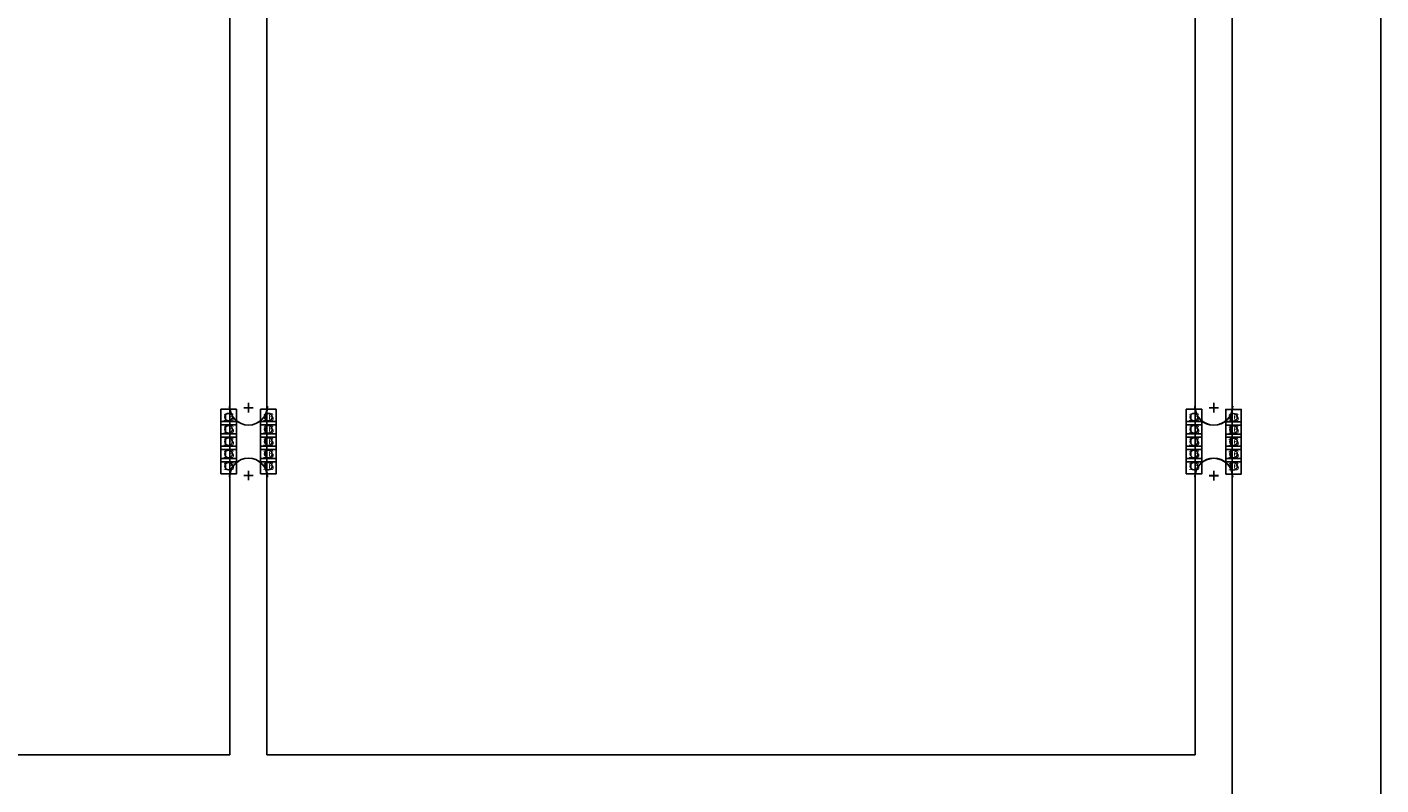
# Model space of a CAD drawing. Extents: x -36 to 384, y -28 to 269.
# Tile 48 of 52: x 39 to 112, y 80 to 121. Entities that reach past the tile are written whole.
import ezdxf
from ezdxf.enums import TextEntityAlignment as Align

# ---------------------------------------------------------------- set-up
doc = ezdxf.new("R2010")
doc.units = 0
for name, color, linetype in [('BG_OUTLINE', 7, 'CONTINUOUS'), ('BG_PANEL', 7, 'CONTINUOUS'), ('MA_NCLEGEND-1-16', 7, 'CONTINUOUS'), ('PIN_BOTTOM', 7, 'CONTINUOUS'), ('PIN_TOP', 7, 'CONTINUOUS')]:
    doc.layers.add(name, color=color, linetype=linetype)

# ---------------------------------------------------------------- blocks, each defined once
blk = doc.blocks.new('FIGURE_SQUARE')
blk.add_lwpolyline([(-0.5, -0.5), (-0.5, 0.5), (0.5, 0.5), (0.5, -0.5)], close=True)

msp = doc.modelspace()

# ---------------------------------------------------------------- linework, layer by layer
at = {"layer": 'BG_OUTLINE'}
msp.add_lwpolyline([(49.9999, 81.999836), (50.000002, 81.999734)], dxfattribs=at)
at = {"layer": 'BG_PANEL'}
for points in [[(50.000002, 81.999988), (50.000002, 161.999828), (0, 161.999828), (0, 81.999988)], [(101.999898, 81.999988), (101.999898, 161.999828), (51.999896, 161.999828), (51.999896, 81.999988)], [(112.003027, 0.005232), (112.003027, 161.999828), (103.999081, 161.999828), (103.999081, 0.005232)]]:
    msp.add_lwpolyline(points, close=True, dxfattribs=at)
for points in [[(52.0192, 100.770588, -1), (49.9872, 100.770588)], [(52.025296, 100.770588, -1), (49.993296, 100.770588)], [(104.013, 100.7618, -1), (101.981, 100.7618)], [(104.019096, 100.770588, -1), (101.987096, 100.770588)], [(49.9872, 96.960588, -1), (52.0192, 96.960588)], [(49.993296, 96.960588, -1), (52.025296, 96.960588)], [(101.981, 96.9518, -1), (104.013, 96.9518)], [(101.987096, 96.960588, -1), (104.019096, 96.960588)]]:
    msp.add_lwpolyline(points, format="xyb", dxfattribs=at)
for points in [[(51.2572, 100.694388), (50.7492, 100.694388)], [(51.263296, 100.694388), (50.755296, 100.694388)], [(51.0032, 100.440388), (51.0032, 100.948388)], [(51.009296, 100.440388), (51.009296, 100.948388)], [(103.251, 100.6856), (102.743, 100.6856)], [(103.257096, 100.694388), (102.749096, 100.694388)], [(102.997, 100.4316), (102.997, 100.9396)], [(103.003096, 100.440388), (103.003096, 100.948388)], [(50.7492, 97.036788), (51.2572, 97.036788)], [(50.755296, 97.036788), (51.263296, 97.036788)], [(51.0032, 97.290788), (51.0032, 96.782788)], [(51.009296, 97.290788), (51.009296, 96.782788)], [(102.743, 97.028), (103.251, 97.028)], [(102.749096, 97.036788), (103.257096, 97.036788)], [(102.997, 97.282), (102.997, 96.774)], [(103.003096, 97.290788), (103.003096, 96.782788)]]:
    msp.add_lwpolyline(points, dxfattribs=at)
at = {"layer": 'PIN_BOTTOM'}
for centre in [(49.9364, 100.186388), (52.076096, 100.186388), (101.936296, 100.186388), (104.0638, 100.1776), (49.9364, 99.525988), (52.076096, 99.525988), (101.936296, 99.525988), (104.0638, 99.5172), (49.9364, 98.865588), (52.076096, 98.865588), (101.936296, 98.865588), (104.0638, 98.8568), (49.9364, 98.205188), (49.9364, 97.544788), (52.076096, 98.205188), (52.076096, 97.544788), (101.936296, 98.205188), (101.936296, 97.544788), (104.0638, 98.1964), (104.0638, 97.536)]:
    msp.add_circle(centre, 0.2032, dxfattribs=at)
at = {"layer": 'PIN_TOP'}
for centre in [(49.9364, 100.186388), (52.076096, 100.186388), (101.936296, 100.186388), (104.0638, 100.1776), (49.9364, 99.525988), (52.076096, 99.525988), (101.936296, 99.525988), (104.0638, 99.5172), (49.9364, 98.865588), (52.076096, 98.865588), (101.936296, 98.865588), (104.0638, 98.8568), (49.9364, 98.205188), (49.9364, 97.544788), (52.076096, 98.205188), (52.076096, 97.544788), (101.936296, 98.205188), (101.936296, 97.544788), (104.0638, 98.1964), (104.0638, 97.536)]:
    msp.add_circle(centre, 0.2032, dxfattribs=at)

# ---------------------------------------------------------------- block references
at = {"layer": 'MA_NCLEGEND-1-16', "xscale": 0.8382, "yscale": 0.8382}
for p in [(49.9364, 100.186388), (49.9364, 99.525988), (52.076096, 100.186388), (52.076096, 99.525988), (101.936296, 100.186388), (101.936296, 99.525988), (104.0638, 100.1776), (104.0638, 99.5172), (49.9364, 98.865588), (52.076096, 98.865588), (101.936296, 98.865588), (104.0638, 98.8568), (49.9364, 98.205188), (52.076096, 98.205188), (101.936296, 98.205188), (104.0638, 98.1964), (49.9364, 97.544788), (52.076096, 97.544788), (101.936296, 97.544788), (104.0638, 97.536)]:
    msp.add_blockref('FIGURE_SQUARE', p, dxfattribs=at)

# ---------------------------------------------------------------- texts
at = {"layer": 'MA_NCLEGEND-1-16'}
for p in [(49.9364, 100.186388), (52.076096, 100.186388), (101.936296, 100.186388), (104.0638, 100.1776), (49.9364, 99.525988), (52.076096, 99.525988), (101.936296, 99.525988), (104.0638, 99.5172), (49.9364, 98.865588), (52.076096, 98.865588), (101.936296, 98.865588), (104.0638, 98.8568), (49.9364, 98.205188), (49.9364, 97.544788), (52.076096, 98.205188), (52.076096, 97.544788), (101.936296, 98.205188), (101.936296, 97.544788), (104.0638, 98.1964), (104.0638, 97.536)]:
    msp.add_text('16', height=0.4191, dxfattribs=at).set_placement(p, align=Align.MIDDLE_CENTER)

doc.saveas('drawing.dxf')
